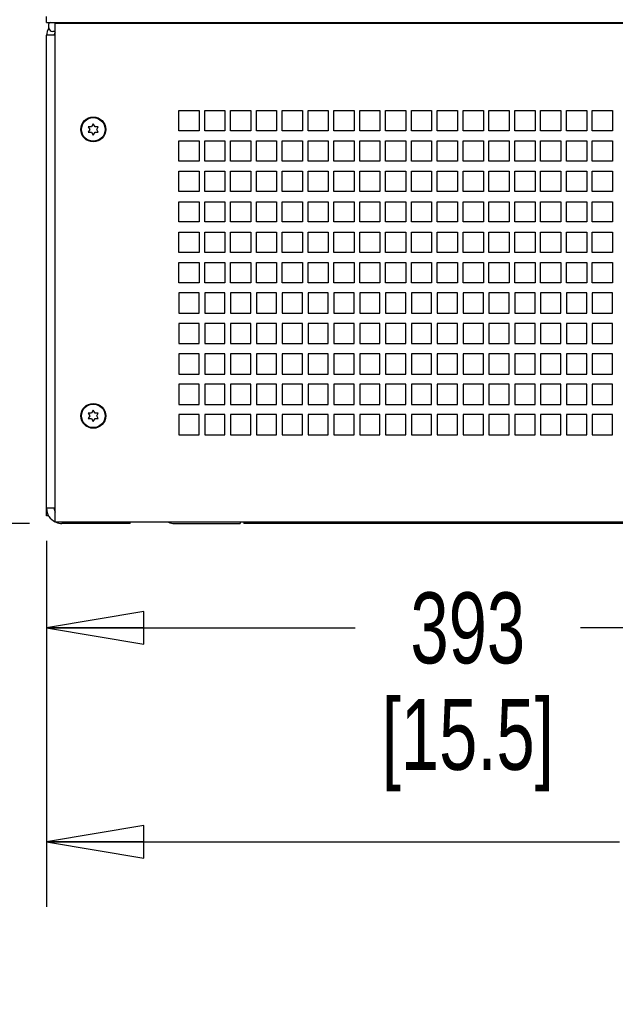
# Paper-space layout 'SUBMITTAL_E1H_1_1' of a CAD drawing. Header units: millimetres. Extents: x 0 to 841, y 0 to 594.
# Tile 18 of 69: x 127 to 157, y 273 to 321. Entities that reach past the tile are written whole.
import ezdxf

# ---------------------------------------------------------------- set-up
doc = ezdxf.new("R2010")
doc.units = ezdxf.units.MM
doc.header["$LTSCALE"] = 46.255
doc.layers.get('0').update_dxf_attribs({"linetype": 'CONTINUOUS'})
for name, color, linetype in [('002___PRT_ALL_AXES', 7, 'CONTINUOUS'), ('CHAMFERS', 7, 'CONTINUOUS'), ('DATUM', 7, 'CONTINUOUS'), ('ROUNDS', 7, 'CONTINUOUS')]:
    doc.layers.add(name, color=color, linetype=linetype)
doc.styles.get("Standard").update_dxf_attribs({"font": 'txt', "width": 0.725})
doc.dimstyles.new('DIMSTYLE_1', dxfattribs={"dimtxt": 3.5, "dimasz": 4.8, "dimexe": 3.2, "dimexo": 1.6, "dimgap": 1.75, "dimtad": 0, "dimtih": 1, "dimtoh": 1, "dimdec": 1, "dimzin": 0, "dimdsep": 46, "dimtxsty": 'STANDARD', "dimblk": 'CLOSED', "dimblk1": 'CLOSED', "dimblk2": 'CLOSED', "dimcen": 0.09, "dimadec": 0, "dimazin": 0, "dimtp": 0.4, "dimtm": 0.4, "dimtfac": 1, "dimtdec": 1, "dimtofl": 0, "dimtmove": 0, "dimatfit": 3, "dimldrblk": 'CLOSED', "dimfxl": 1, "dimtolj": 1, "dimtzin": 0, "dimarcsym": 0})

# ---------------------------------------------------------------- blocks, each defined once
blk = doc.blocks.new('_CLOSED')
at = {"color": 0, "linetype": 'BYBLOCK'}
for p, q in [((0, 0), (-1, 0.167)), ((-1, 0.167), (-1, -0.167)), ((-1, -0.167), (0, 0)), ((-1, 0), (0, 0))]:
    blk.add_line(p, q, dxfattribs=at)
blk = doc.blocks.new('*D2')
at = {"color": 2, "linetype": 'CONTINUOUS'}
for p, q in [((86.188, 490.677), (77.913, 490.677)), ((81.113, 490.677), (81.113, 397.11)), ((134.923, 490.677), (86.188, 490.677)), ((81.113, 296.544), (81.113, 384.86)), ((86.188, 296.544), (77.913, 296.544)), ((127.831, 296.544), (86.188, 296.544))]:
    blk.add_line(p, q, dxfattribs=at)
at = {"color": 2, "linetype": 'CONTINUOUS', "xscale": 4.8, "yscale": 4.8, "zscale": 4.8}
for p, rotation in [((81.113, 490.677), 90), ((81.113, 296.544), 270)]:
    blk.add_blockref('_CLOSED', p, dxfattribs=dict(at, rotation=rotation))
at = {"color": 2, "linetype": 'CONTINUOUS', "insert": (81.113, 395.36), "char_height": 3.5, "width": 15.225, "attachment_point": 2, "line_spacing_factor": 0.9}
blk.add_mtext('1553\\P[61.1]', dxfattribs=at)
blk = doc.blocks.new('*D3')
at = {"color": 2, "linetype": 'CONTINUOUS'}
for p, q in [((119.919, 410.569), (112.913, 410.569)), ((116.113, 410.569), (116.113, 357.056)), ((176.256, 410.569), (119.919, 410.569)), ((116.113, 296.544), (116.113, 344.806)), ((119.919, 296.544), (112.913, 296.544)), ((127.831, 296.544), (119.919, 296.544))]:
    blk.add_line(p, q, dxfattribs=at)
at = {"color": 2, "linetype": 'CONTINUOUS', "xscale": 4.8, "yscale": 4.8, "zscale": 4.8}
for p, rotation in [((116.113, 410.569), 90), ((116.113, 296.544), 270)]:
    blk.add_blockref('_CLOSED', p, dxfattribs=dict(at, rotation=rotation))
at = {"color": 2, "linetype": 'CONTINUOUS', "insert": (116.113, 355.306), "char_height": 3.5, "width": 15.225, "attachment_point": 2, "line_spacing_factor": 0.9}
blk.add_mtext('912\\P[35.9]', dxfattribs=at)
blk = doc.blocks.new('*D4')
at = {"color": 2, "linetype": 'CONTINUOUS'}
for p, q in [((53.725, 551.869), (42.913, 551.869)), ((46.113, 551.869), (46.113, 427.706)), ((134.413, 551.869), (53.725, 551.869)), ((46.113, 296.544), (46.113, 415.456)), ((53.725, 296.544), (42.913, 296.544)), ((127.831, 296.544), (53.725, 296.544))]:
    blk.add_line(p, q, dxfattribs=at)
at = {"color": 2, "linetype": 'CONTINUOUS', "xscale": 4.8, "yscale": 4.8, "zscale": 4.8}
for p, rotation in [((46.113, 551.869), 90), ((46.113, 296.544), 270)]:
    blk.add_blockref('_CLOSED', p, dxfattribs=dict(at, rotation=rotation))
at = {"color": 2, "linetype": 'CONTINUOUS', "insert": (46.113, 425.956), "char_height": 3.5, "width": 15.225, "attachment_point": 2, "line_spacing_factor": 0.9}
blk.add_mtext('2043\\P[80.4]', dxfattribs=at)
blk = doc.blocks.new('*D5')
at = {"color": 2, "linetype": 'CONTINUOUS'}
for p, q in [((68.688, 546.794), (60.413, 546.794)), ((63.613, 546.794), (63.613, 425.169)), ((128.675, 546.794), (68.688, 546.794)), ((63.613, 296.544), (63.613, 412.919)), ((68.688, 296.544), (60.413, 296.544)), ((127.831, 296.544), (68.688, 296.544))]:
    blk.add_line(p, q, dxfattribs=at)
at = {"color": 2, "linetype": 'CONTINUOUS', "xscale": 4.8, "yscale": 4.8, "zscale": 4.8}
for p, rotation in [((63.613, 546.794), 90), ((63.613, 296.544), 270)]:
    blk.add_blockref('_CLOSED', p, dxfattribs=dict(at, rotation=rotation))
at = {"color": 2, "linetype": 'CONTINUOUS', "insert": (63.613, 423.419), "char_height": 3.5, "width": 15.225, "attachment_point": 2, "line_spacing_factor": 0.9}
blk.add_mtext('2002\\P[78.8]', dxfattribs=at)
blk = doc.blocks.new('*D6')
at = {"color": 2, "linetype": 'CONTINUOUS'}
for p, q in [((105.569, 470.716), (97.294, 470.716)), ((100.494, 470.716), (100.494, 387.13)), ((139.153, 470.716), (105.569, 470.716)), ((100.494, 296.544), (100.494, 374.88)), ((105.569, 296.544), (97.294, 296.544)), ((127.831, 296.544), (105.569, 296.544))]:
    blk.add_line(p, q, dxfattribs=at)
at = {"color": 2, "linetype": 'CONTINUOUS', "xscale": 4.8, "yscale": 4.8, "zscale": 4.8}
for p, rotation in [((100.494, 470.716), 90), ((100.494, 296.544), 270)]:
    blk.add_blockref('_CLOSED', p, dxfattribs=dict(at, rotation=rotation))
at = {"color": 2, "linetype": 'CONTINUOUS', "insert": (100.494, 385.38), "char_height": 3.5, "width": 15.225, "attachment_point": 2, "line_spacing_factor": 0.9}
blk.add_mtext('1393\\P[54.9]', dxfattribs=at)
blk = doc.blocks.new('*D23')
at = {"color": 2, "linetype": 'CONTINUOUS'}
for p, q in [((177.856, 408.969), (177.856, 289.644)), ((128.681, 295.694), (128.681, 289.644)), ((128.681, 291.394), (143.906, 291.394)), ((177.856, 291.394), (155.019, 291.394)), ((128.681, 289.644), (128.681, 288.194)), ((177.856, 289.644), (177.856, 288.194))]:
    blk.add_line(p, q, dxfattribs=at)
at = {"color": 2, "linetype": 'CONTINUOUS', "xscale": 4.8, "yscale": 4.8, "zscale": 4.8, "rotation": 180}
blk.add_blockref('_CLOSED', (128.681, 291.394), dxfattribs=at)
at = {"color": 2, "linetype": 'CONTINUOUS', "xscale": 4.8, "yscale": 4.8, "zscale": 4.8}
blk.add_blockref('_CLOSED', (177.856, 291.394), dxfattribs=at)
at = {"color": 2, "linetype": 'CONTINUOUS', "insert": (149.463, 293.144), "char_height": 3.5, "width": 15.225, "attachment_point": 2, "line_spacing_factor": 0.9}
blk.add_mtext('393\\P[15.5]', dxfattribs=at)
blk = doc.blocks.new('*D43')
at = {"color": 2, "linetype": 'CONTINUOUS'}
for p, q in [((128.681, 295.694), (128.681, 279.089)), ((203.931, 295.694), (203.931, 279.089)), ((128.681, 280.839), (156.944, 280.839)), ((203.931, 280.839), (168.056, 280.839)), ((128.681, 279.089), (128.681, 277.639)), ((203.931, 279.089), (203.931, 277.639))]:
    blk.add_line(p, q, dxfattribs=at)
at = {"color": 2, "linetype": 'CONTINUOUS', "xscale": 4.8, "yscale": 4.8, "zscale": 4.8, "rotation": 180}
blk.add_blockref('_CLOSED', (128.681, 280.839), dxfattribs=at)
at = {"color": 2, "linetype": 'CONTINUOUS', "xscale": 4.8, "yscale": 4.8, "zscale": 4.8}
blk.add_blockref('_CLOSED', (203.931, 280.839), dxfattribs=at)
at = {"color": 2, "linetype": 'CONTINUOUS', "insert": (162.5, 282.589), "char_height": 3.5, "width": 15.225, "attachment_point": 2, "line_spacing_factor": 0.9}
blk.add_mtext('602\\P[23.7]', dxfattribs=at)

psp = doc.layouts.new('SUBMITTAL_E1H_1_1')

# ---------------------------------------------------------------- linework, layer by layer
at = {"color": 7, "linetype": 'CONTINUOUS'}
for p, q in [((128.794, 320.987), (128.794, 321.181)), ((129.106, 296.606), (129.106, 321.219)), ((129.106, 321.219), (203.506, 321.219)), ((129.106, 320.8), (128.981, 320.8)), ((135.206, 315.912), (135.206, 316.912)), ((135.206, 316.912), (136.206, 316.912)), ((136.206, 316.912), (136.206, 315.912)), ((136.481, 315.912), (136.481, 316.912)), ((136.481, 316.912), (137.481, 316.912)), ((137.481, 316.912), (137.481, 315.912)), ((137.756, 315.912), (137.756, 316.912)), ((137.756, 316.912), (138.756, 316.912)), ((138.756, 316.912), (138.756, 315.912)), ((139.031, 315.912), (139.031, 316.912)), ((139.031, 316.912), (140.031, 316.912)), ((140.031, 316.912), (140.031, 315.912)), ((140.306, 315.912), (140.306, 316.912)), ((140.306, 316.912), (141.306, 316.912)), ((141.306, 316.912), (141.306, 315.912)), ((141.581, 315.912), (141.581, 316.912)), ((141.581, 316.912), (142.581, 316.912)), ((142.581, 316.912), (142.581, 315.912)), ((142.856, 315.912), (142.856, 316.912)), ((142.856, 316.912), (143.856, 316.912)), ((143.856, 316.912), (143.856, 315.912)), ((144.131, 315.912), (144.131, 316.912)), ((144.131, 316.912), (145.131, 316.912)), ((145.131, 316.912), (145.131, 315.912)), ((145.406, 315.912), (145.406, 316.912)), ((145.406, 316.912), (146.406, 316.912)), ((146.406, 316.912), (146.406, 315.912)), ((146.681, 315.912), (146.681, 316.912)), ((146.681, 316.912), (147.681, 316.912)), ((147.681, 316.912), (147.681, 315.912)), ((147.956, 315.912), (147.956, 316.912)), ((147.956, 316.912), (148.956, 316.912)), ((148.956, 316.912), (148.956, 315.912)), ((149.231, 315.912), (149.231, 316.912)), ((149.231, 316.912), (150.231, 316.912)), ((150.231, 316.912), (150.231, 315.912)), ((150.506, 315.912), (150.506, 316.912)), ((150.506, 316.912), (151.506, 316.912)), ((151.506, 316.912), (151.506, 315.912)), ((151.781, 315.912), (151.781, 316.912)), ((151.781, 316.912), (152.781, 316.912)), ((152.781, 316.912), (152.781, 315.912)), ((153.056, 315.912), (153.056, 316.912)), ((153.056, 316.912), (154.056, 316.912)), ((154.056, 316.912), (154.056, 315.912)), ((154.331, 315.912), (154.331, 316.912)), ((154.331, 316.912), (155.331, 316.912)), ((155.331, 316.912), (155.331, 315.912)), ((155.606, 315.912), (155.606, 316.912)), ((155.606, 316.912), (156.606, 316.912)), ((156.606, 316.912), (156.606, 315.912)), ((130.981, 316.256), (130.894, 316.105)), ((131.069, 316.105), (130.981, 316.256)), ((130.732, 316.105), (130.807, 315.975)), ((130.894, 316.105), (130.732, 316.105)), ((130.807, 315.975), (130.732, 315.845)), ((130.732, 315.845), (130.894, 315.845)), ((130.894, 315.845), (130.981, 315.694)), ((130.981, 315.694), (131.069, 315.845)), ((131.231, 316.105), (131.069, 316.105)), ((131.069, 315.845), (131.231, 315.845)), ((131.156, 315.975), (131.231, 316.105)), ((131.231, 315.845), (131.156, 315.975)), ((136.206, 315.912), (135.206, 315.912)), ((137.481, 315.912), (136.481, 315.912)), ((138.756, 315.912), (137.756, 315.912)), ((140.031, 315.912), (139.031, 315.912)), ((141.306, 315.912), (140.306, 315.912)), ((142.581, 315.912), (141.581, 315.912)), ((143.856, 315.912), (142.856, 315.912)), ((145.131, 315.912), (144.131, 315.912)), ((146.406, 315.912), (145.406, 315.912)), ((147.681, 315.912), (146.681, 315.912)), ((148.956, 315.912), (147.956, 315.912)), ((150.231, 315.912), (149.231, 315.912)), ((151.506, 315.912), (150.506, 315.912)), ((152.781, 315.912), (151.781, 315.912)), ((154.056, 315.912), (153.056, 315.912)), ((155.331, 315.912), (154.331, 315.912)), ((156.606, 315.912), (155.606, 315.912)), ((135.206, 314.412), (135.206, 315.412)), ((135.206, 315.412), (136.206, 315.412)), ((136.206, 315.412), (136.206, 314.412)), ((136.481, 314.412), (136.481, 315.412)), ((136.481, 315.412), (137.481, 315.412)), ((137.481, 315.412), (137.481, 314.412)), ((137.756, 314.412), (137.756, 315.412)), ((137.756, 315.412), (138.756, 315.412)), ((138.756, 315.412), (138.756, 314.412)), ((139.031, 314.412), (139.031, 315.412)), ((139.031, 315.412), (140.031, 315.412)), ((140.031, 315.412), (140.031, 314.412)), ((140.306, 314.412), (140.306, 315.412)), ((140.306, 315.412), (141.306, 315.412)), ((141.306, 315.412), (141.306, 314.412)), ((141.581, 314.412), (141.581, 315.412)), ((141.581, 315.412), (142.581, 315.412)), ((142.581, 315.412), (142.581, 314.412)), ((142.856, 314.412), (142.856, 315.412)), ((142.856, 315.412), (143.856, 315.412)), ((143.856, 315.412), (143.856, 314.412)), ((144.131, 314.412), (144.131, 315.412)), ((144.131, 315.412), (145.131, 315.412)), ((145.131, 315.412), (145.131, 314.412)), ((145.406, 314.412), (145.406, 315.412)), ((145.406, 315.412), (146.406, 315.412)), ((146.406, 315.412), (146.406, 314.412)), ((146.681, 314.412), (146.681, 315.412)), ((146.681, 315.412), (147.681, 315.412)), ((147.681, 315.412), (147.681, 314.412)), ((147.956, 314.412), (147.956, 315.412)), ((147.956, 315.412), (148.956, 315.412)), ((148.956, 315.412), (148.956, 314.412)), ((149.231, 314.412), (149.231, 315.412)), ((149.231, 315.412), (150.231, 315.412)), ((150.231, 315.412), (150.231, 314.412)), ((150.506, 314.412), (150.506, 315.412)), ((150.506, 315.412), (151.506, 315.412)), ((151.506, 315.412), (151.506, 314.412)), ((151.781, 314.412), (151.781, 315.412)), ((151.781, 315.412), (152.781, 315.412)), ((152.781, 315.412), (152.781, 314.412)), ((153.056, 314.412), (153.056, 315.412)), ((153.056, 315.412), (154.056, 315.412)), ((154.056, 315.412), (154.056, 314.412)), ((154.331, 314.412), (154.331, 315.412)), ((154.331, 315.412), (155.331, 315.412)), ((155.331, 315.412), (155.331, 314.412)), ((155.606, 314.412), (155.606, 315.412)), ((155.606, 315.412), (156.606, 315.412)), ((156.606, 315.412), (156.606, 314.412)), ((136.206, 314.412), (135.206, 314.412)), ((137.481, 314.412), (136.481, 314.412)), ((138.756, 314.412), (137.756, 314.412)), ((140.031, 314.412), (139.031, 314.412)), ((141.306, 314.412), (140.306, 314.412)), ((142.581, 314.412), (141.581, 314.412)), ((143.856, 314.412), (142.856, 314.412)), ((145.131, 314.412), (144.131, 314.412)), ((146.406, 314.412), (145.406, 314.412)), ((147.681, 314.412), (146.681, 314.412)), ((148.956, 314.412), (147.956, 314.412)), ((150.231, 314.412), (149.231, 314.412)), ((151.506, 314.412), (150.506, 314.412)), ((152.781, 314.412), (151.781, 314.412)), ((154.056, 314.412), (153.056, 314.412)), ((155.331, 314.412), (154.331, 314.412)), ((156.606, 314.412), (155.606, 314.412)), ((135.206, 312.912), (135.206, 313.912)), ((135.206, 313.912), (136.206, 313.912)), ((136.206, 313.912), (136.206, 312.912)), ((136.481, 312.912), (136.481, 313.912)), ((136.481, 313.912), (137.481, 313.912)), ((137.481, 313.912), (137.481, 312.912)), ((137.756, 312.912), (137.756, 313.912)), ((137.756, 313.912), (138.756, 313.912)), ((138.756, 313.912), (138.756, 312.912)), ((139.031, 312.912), (139.031, 313.912)), ((139.031, 313.912), (140.031, 313.912)), ((140.031, 313.912), (140.031, 312.912)), ((140.306, 312.912), (140.306, 313.912)), ((140.306, 313.912), (141.306, 313.912)), ((141.306, 313.912), (141.306, 312.912)), ((141.581, 312.912), (141.581, 313.912)), ((141.581, 313.912), (142.581, 313.912)), ((142.581, 313.912), (142.581, 312.912)), ((142.856, 312.912), (142.856, 313.912)), ((142.856, 313.912), (143.856, 313.912)), ((143.856, 313.912), (143.856, 312.912)), ((144.131, 312.912), (144.131, 313.912)), ((144.131, 313.912), (145.131, 313.912)), ((145.131, 313.912), (145.131, 312.912)), ((145.406, 312.912), (145.406, 313.912)), ((145.406, 313.912), (146.406, 313.912)), ((146.406, 313.912), (146.406, 312.912)), ((146.681, 312.912), (146.681, 313.912)), ((146.681, 313.912), (147.681, 313.912)), ((147.681, 313.912), (147.681, 312.912)), ((147.956, 312.912), (147.956, 313.912)), ((147.956, 313.912), (148.956, 313.912)), ((148.956, 313.912), (148.956, 312.912)), ((149.231, 312.912), (149.231, 313.912)), ((149.231, 313.912), (150.231, 313.912)), ((150.231, 313.912), (150.231, 312.912)), ((150.506, 312.912), (150.506, 313.912)), ((150.506, 313.912), (151.506, 313.912)), ((151.506, 313.912), (151.506, 312.912)), ((151.781, 312.912), (151.781, 313.912)), ((151.781, 313.912), (152.781, 313.912)), ((152.781, 313.912), (152.781, 312.912)), ((153.056, 312.912), (153.056, 313.912)), ((153.056, 313.912), (154.056, 313.912)), ((154.056, 313.912), (154.056, 312.912)), ((154.331, 312.912), (154.331, 313.912)), ((154.331, 313.912), (155.331, 313.912)), ((155.331, 313.912), (155.331, 312.912)), ((155.606, 312.912), (155.606, 313.912)), ((155.606, 313.912), (156.606, 313.912)), ((156.606, 313.912), (156.606, 312.912)), ((136.206, 312.912), (135.206, 312.912)), ((137.481, 312.912), (136.481, 312.912)), ((138.756, 312.912), (137.756, 312.912)), ((140.031, 312.912), (139.031, 312.912)), ((141.306, 312.912), (140.306, 312.912)), ((142.581, 312.912), (141.581, 312.912)), ((143.856, 312.912), (142.856, 312.912)), ((145.131, 312.912), (144.131, 312.912)), ((146.406, 312.912), (145.406, 312.912)), ((147.681, 312.912), (146.681, 312.912)), ((148.956, 312.912), (147.956, 312.912)), ((150.231, 312.912), (149.231, 312.912)), ((151.506, 312.912), (150.506, 312.912)), ((152.781, 312.912), (151.781, 312.912)), ((154.056, 312.912), (153.056, 312.912)), ((155.331, 312.912), (154.331, 312.912)), ((156.606, 312.912), (155.606, 312.912)), ((135.206, 311.412), (135.206, 312.412)), ((135.206, 312.412), (136.206, 312.412)), ((136.206, 312.412), (136.206, 311.412)), ((136.481, 311.412), (136.481, 312.412)), ((136.481, 312.412), (137.481, 312.412)), ((137.481, 312.412), (137.481, 311.412)), ((137.756, 311.412), (137.756, 312.412)), ((137.756, 312.412), (138.756, 312.412)), ((138.756, 312.412), (138.756, 311.412)), ((139.031, 311.412), (139.031, 312.412)), ((139.031, 312.412), (140.031, 312.412)), ((140.031, 312.412), (140.031, 311.412)), ((140.306, 311.412), (140.306, 312.412)), ((140.306, 312.412), (141.306, 312.412)), ((141.306, 312.412), (141.306, 311.412)), ((141.581, 311.412), (141.581, 312.412)), ((141.581, 312.412), (142.581, 312.412)), ((142.581, 312.412), (142.581, 311.412)), ((142.856, 311.412), (142.856, 312.412)), ((142.856, 312.412), (143.856, 312.412)), ((143.856, 312.412), (143.856, 311.412)), ((144.131, 311.412), (144.131, 312.412)), ((144.131, 312.412), (145.131, 312.412)), ((145.131, 312.412), (145.131, 311.412)), ((145.406, 311.412), (145.406, 312.412)), ((145.406, 312.412), (146.406, 312.412)), ((146.406, 312.412), (146.406, 311.412)), ((146.681, 311.412), (146.681, 312.412)), ((146.681, 312.412), (147.681, 312.412)), ((147.681, 312.412), (147.681, 311.412)), ((147.956, 311.412), (147.956, 312.412)), ((147.956, 312.412), (148.956, 312.412)), ((148.956, 312.412), (148.956, 311.412)), ((149.231, 311.412), (149.231, 312.412)), ((149.231, 312.412), (150.231, 312.412)), ((150.231, 312.412), (150.231, 311.412)), ((150.506, 311.412), (150.506, 312.412)), ((150.506, 312.412), (151.506, 312.412)), ((151.506, 312.412), (151.506, 311.412)), ((151.781, 311.412), (151.781, 312.412)), ((151.781, 312.412), (152.781, 312.412)), ((152.781, 312.412), (152.781, 311.412)), ((153.056, 311.412), (153.056, 312.412)), ((153.056, 312.412), (154.056, 312.412)), ((154.056, 312.412), (154.056, 311.412)), ((154.331, 311.412), (154.331, 312.412)), ((154.331, 312.412), (155.331, 312.412)), ((155.331, 312.412), (155.331, 311.412)), ((155.606, 311.412), (155.606, 312.412)), ((155.606, 312.412), (156.606, 312.412)), ((156.606, 312.412), (156.606, 311.412)), ((136.206, 311.412), (135.206, 311.412)), ((137.481, 311.412), (136.481, 311.412)), ((138.756, 311.412), (137.756, 311.412)), ((140.031, 311.412), (139.031, 311.412)), ((141.306, 311.412), (140.306, 311.412)), ((142.581, 311.412), (141.581, 311.412)), ((143.856, 311.412), (142.856, 311.412)), ((145.131, 311.412), (144.131, 311.412)), ((146.406, 311.412), (145.406, 311.412)), ((147.681, 311.412), (146.681, 311.412)), ((148.956, 311.412), (147.956, 311.412)), ((150.231, 311.412), (149.231, 311.412)), ((151.506, 311.412), (150.506, 311.412)), ((152.781, 311.412), (151.781, 311.412)), ((154.056, 311.412), (153.056, 311.412)), ((155.331, 311.412), (154.331, 311.412)), ((156.606, 311.412), (155.606, 311.412)), ((135.206, 309.912), (135.206, 310.912)), ((135.206, 310.912), (136.206, 310.912)), ((136.206, 310.912), (136.206, 309.912)), ((136.481, 309.912), (136.481, 310.912)), ((136.481, 310.912), (137.481, 310.912)), ((137.481, 310.912), (137.481, 309.912)), ((137.756, 309.912), (137.756, 310.912)), ((137.756, 310.912), (138.756, 310.912)), ((138.756, 310.912), (138.756, 309.912)), ((139.031, 309.912), (139.031, 310.912)), ((139.031, 310.912), (140.031, 310.912)), ((140.031, 310.912), (140.031, 309.912)), ((140.306, 309.912), (140.306, 310.912)), ((140.306, 310.912), (141.306, 310.912)), ((141.306, 310.912), (141.306, 309.912)), ((141.581, 309.912), (141.581, 310.912)), ((141.581, 310.912), (142.581, 310.912)), ((142.581, 310.912), (142.581, 309.912)), ((142.856, 309.912), (142.856, 310.912)), ((142.856, 310.912), (143.856, 310.912)), ((143.856, 310.912), (143.856, 309.912)), ((144.131, 309.912), (144.131, 310.912)), ((144.131, 310.912), (145.131, 310.912)), ((145.131, 310.912), (145.131, 309.912)), ((145.406, 309.912), (145.406, 310.912)), ((145.406, 310.912), (146.406, 310.912)), ((146.406, 310.912), (146.406, 309.912)), ((146.681, 309.912), (146.681, 310.912)), ((146.681, 310.912), (147.681, 310.912)), ((147.681, 310.912), (147.681, 309.912)), ((147.956, 309.912), (147.956, 310.912)), ((147.956, 310.912), (148.956, 310.912)), ((148.956, 310.912), (148.956, 309.912)), ((149.231, 309.912), (149.231, 310.912)), ((149.231, 310.912), (150.231, 310.912)), ((150.231, 310.912), (150.231, 309.912)), ((150.506, 309.912), (150.506, 310.912)), ((150.506, 310.912), (151.506, 310.912)), ((151.506, 310.912), (151.506, 309.912)), ((151.781, 309.912), (151.781, 310.912)), ((151.781, 310.912), (152.781, 310.912)), ((152.781, 310.912), (152.781, 309.912)), ((153.056, 309.912), (153.056, 310.912)), ((153.056, 310.912), (154.056, 310.912)), ((154.056, 310.912), (154.056, 309.912)), ((154.331, 309.912), (154.331, 310.912)), ((154.331, 310.912), (155.331, 310.912)), ((155.331, 310.912), (155.331, 309.912)), ((155.606, 309.912), (155.606, 310.912)), ((155.606, 310.912), (156.606, 310.912)), ((156.606, 310.912), (156.606, 309.912)), ((136.206, 309.912), (135.206, 309.912)), ((137.481, 309.912), (136.481, 309.912)), ((138.756, 309.912), (137.756, 309.912)), ((140.031, 309.912), (139.031, 309.912)), ((141.306, 309.912), (140.306, 309.912)), ((142.581, 309.912), (141.581, 309.912)), ((143.856, 309.912), (142.856, 309.912)), ((145.131, 309.912), (144.131, 309.912)), ((146.406, 309.912), (145.406, 309.912)), ((147.681, 309.912), (146.681, 309.912)), ((148.956, 309.912), (147.956, 309.912)), ((150.231, 309.912), (149.231, 309.912)), ((151.506, 309.912), (150.506, 309.912)), ((152.781, 309.912), (151.781, 309.912)), ((154.056, 309.912), (153.056, 309.912)), ((155.331, 309.912), (154.331, 309.912)), ((156.606, 309.912), (155.606, 309.912)), ((135.206, 308.412), (135.206, 309.412)), ((135.206, 309.412), (136.206, 309.412)), ((136.206, 309.412), (136.206, 308.412)), ((136.481, 308.412), (136.481, 309.412)), ((136.481, 309.412), (137.481, 309.412)), ((137.481, 309.412), (137.481, 308.412)), ((137.756, 308.412), (137.756, 309.412)), ((137.756, 309.412), (138.756, 309.412)), ((138.756, 309.412), (138.756, 308.412)), ((139.031, 308.412), (139.031, 309.412)), ((139.031, 309.412), (140.031, 309.412)), ((140.031, 309.412), (140.031, 308.412)), ((140.306, 308.412), (140.306, 309.412)), ((140.306, 309.412), (141.306, 309.412)), ((141.306, 309.412), (141.306, 308.412)), ((141.581, 308.412), (141.581, 309.412)), ((141.581, 309.412), (142.581, 309.412)), ((142.581, 309.412), (142.581, 308.412)), ((142.856, 308.412), (142.856, 309.412)), ((142.856, 309.412), (143.856, 309.412)), ((143.856, 309.412), (143.856, 308.412)), ((144.131, 308.412), (144.131, 309.412)), ((144.131, 309.412), (145.131, 309.412)), ((145.131, 309.412), (145.131, 308.412)), ((145.406, 308.412), (145.406, 309.412)), ((145.406, 309.412), (146.406, 309.412)), ((146.406, 309.412), (146.406, 308.412)), ((146.681, 308.412), (146.681, 309.412)), ((146.681, 309.412), (147.681, 309.412)), ((147.681, 309.412), (147.681, 308.412)), ((147.956, 308.412), (147.956, 309.412)), ((147.956, 309.412), (148.956, 309.412)), ((148.956, 309.412), (148.956, 308.412)), ((149.231, 308.412), (149.231, 309.412)), ((149.231, 309.412), (150.231, 309.412)), ((150.231, 309.412), (150.231, 308.412)), ((150.506, 308.412), (150.506, 309.412)), ((150.506, 309.412), (151.506, 309.412)), ((151.506, 309.412), (151.506, 308.412)), ((151.781, 308.412), (151.781, 309.412)), ((151.781, 309.412), (152.781, 309.412)), ((152.781, 309.412), (152.781, 308.412)), ((153.056, 308.412), (153.056, 309.412)), ((153.056, 309.412), (154.056, 309.412)), ((154.056, 309.412), (154.056, 308.412)), ((154.331, 308.412), (154.331, 309.412)), ((154.331, 309.412), (155.331, 309.412)), ((155.331, 309.412), (155.331, 308.412)), ((155.606, 308.412), (155.606, 309.412)), ((155.606, 309.412), (156.606, 309.412)), ((156.606, 309.412), (156.606, 308.412)), ((136.206, 308.412), (135.206, 308.412)), ((137.481, 308.412), (136.481, 308.412)), ((138.756, 308.412), (137.756, 308.412)), ((140.031, 308.412), (139.031, 308.412)), ((141.306, 308.412), (140.306, 308.412)), ((142.581, 308.412), (141.581, 308.412)), ((143.856, 308.412), (142.856, 308.412)), ((145.131, 308.412), (144.131, 308.412)), ((146.406, 308.412), (145.406, 308.412)), ((147.681, 308.412), (146.681, 308.412)), ((148.956, 308.412), (147.956, 308.412)), ((150.231, 308.412), (149.231, 308.412)), ((151.506, 308.412), (150.506, 308.412)), ((152.781, 308.412), (151.781, 308.412)), ((154.056, 308.412), (153.056, 308.412)), ((155.331, 308.412), (154.331, 308.412)), ((156.606, 308.412), (155.606, 308.412)), ((135.206, 307.912), (135.206, 306.912)), ((136.206, 307.912), (135.206, 307.912)), ((136.206, 306.912), (136.206, 307.912)), ((136.481, 307.912), (136.481, 306.912)), ((137.481, 307.912), (136.481, 307.912)), ((137.481, 306.912), (137.481, 307.912)), ((137.756, 307.912), (137.756, 306.912)), ((138.756, 307.912), (137.756, 307.912)), ((138.756, 306.912), (138.756, 307.912)), ((139.031, 307.912), (139.031, 306.912)), ((140.031, 307.912), (139.031, 307.912)), ((140.031, 306.912), (140.031, 307.912)), ((140.306, 307.912), (140.306, 306.912)), ((141.306, 307.912), (140.306, 307.912)), ((141.306, 306.912), (141.306, 307.912)), ((141.581, 307.912), (141.581, 306.912)), ((142.581, 307.912), (141.581, 307.912)), ((142.581, 306.912), (142.581, 307.912)), ((142.856, 307.912), (142.856, 306.912)), ((143.856, 307.912), (142.856, 307.912)), ((143.856, 306.912), (143.856, 307.912)), ((144.131, 307.912), (144.131, 306.912)), ((145.131, 307.912), (144.131, 307.912)), ((145.131, 306.912), (145.131, 307.912)), ((145.406, 307.912), (145.406, 306.912)), ((146.406, 307.912), (145.406, 307.912)), ((146.406, 306.912), (146.406, 307.912)), ((146.681, 307.912), (146.681, 306.912)), ((147.681, 307.912), (146.681, 307.912)), ((147.681, 306.912), (147.681, 307.912)), ((147.956, 307.912), (147.956, 306.912)), ((148.956, 307.912), (147.956, 307.912)), ((148.956, 306.912), (148.956, 307.912)), ((149.231, 307.912), (149.231, 306.912)), ((150.231, 307.912), (149.231, 307.912)), ((150.231, 306.912), (150.231, 307.912)), ((150.506, 307.912), (150.506, 306.912)), ((151.506, 307.912), (150.506, 307.912)), ((151.506, 306.912), (151.506, 307.912)), ((151.781, 307.912), (151.781, 306.912)), ((152.781, 307.912), (151.781, 307.912)), ((152.781, 306.912), (152.781, 307.912)), ((153.056, 307.912), (153.056, 306.912)), ((154.056, 307.912), (153.056, 307.912)), ((154.056, 306.912), (154.056, 307.912)), ((154.331, 307.912), (154.331, 306.912)), ((155.331, 307.912), (154.331, 307.912)), ((155.331, 306.912), (155.331, 307.912)), ((155.606, 307.912), (155.606, 306.912)), ((156.606, 307.912), (155.606, 307.912)), ((156.606, 306.912), (156.606, 307.912)), ((135.206, 306.912), (136.206, 306.912)), ((136.481, 306.912), (137.481, 306.912)), ((137.756, 306.912), (138.756, 306.912)), ((139.031, 306.912), (140.031, 306.912)), ((140.306, 306.912), (141.306, 306.912)), ((141.581, 306.912), (142.581, 306.912)), ((142.856, 306.912), (143.856, 306.912)), ((144.131, 306.912), (145.131, 306.912)), ((145.406, 306.912), (146.406, 306.912)), ((146.681, 306.912), (147.681, 306.912)), ((147.956, 306.912), (148.956, 306.912)), ((149.231, 306.912), (150.231, 306.912)), ((150.506, 306.912), (151.506, 306.912)), ((151.781, 306.912), (152.781, 306.912)), ((153.056, 306.912), (154.056, 306.912)), ((154.331, 306.912), (155.331, 306.912)), ((155.606, 306.912), (156.606, 306.912)), ((135.206, 306.412), (135.206, 305.412)), ((136.206, 306.412), (135.206, 306.412)), ((136.206, 305.412), (136.206, 306.412)), ((136.481, 306.412), (136.481, 305.412)), ((137.481, 306.412), (136.481, 306.412)), ((137.481, 305.412), (137.481, 306.412)), ((137.756, 306.412), (137.756, 305.412)), ((138.756, 306.412), (137.756, 306.412)), ((138.756, 305.412), (138.756, 306.412)), ((139.031, 306.412), (139.031, 305.412)), ((140.031, 306.412), (139.031, 306.412)), ((140.031, 305.412), (140.031, 306.412)), ((140.306, 306.412), (140.306, 305.412)), ((141.306, 306.412), (140.306, 306.412)), ((141.306, 305.412), (141.306, 306.412)), ((141.581, 306.412), (141.581, 305.412)), ((142.581, 306.412), (141.581, 306.412)), ((142.581, 305.412), (142.581, 306.412)), ((142.856, 306.412), (142.856, 305.412)), ((143.856, 306.412), (142.856, 306.412)), ((143.856, 305.412), (143.856, 306.412)), ((144.131, 306.412), (144.131, 305.412)), ((145.131, 306.412), (144.131, 306.412)), ((145.131, 305.412), (145.131, 306.412)), ((145.406, 306.412), (145.406, 305.412)), ((146.406, 306.412), (145.406, 306.412)), ((146.406, 305.412), (146.406, 306.412)), ((146.681, 306.412), (146.681, 305.412)), ((147.681, 306.412), (146.681, 306.412)), ((147.681, 305.412), (147.681, 306.412)), ((147.956, 306.412), (147.956, 305.412)), ((148.956, 306.412), (147.956, 306.412)), ((148.956, 305.412), (148.956, 306.412)), ((149.231, 306.412), (149.231, 305.412)), ((150.231, 306.412), (149.231, 306.412)), ((150.231, 305.412), (150.231, 306.412)), ((150.506, 306.412), (150.506, 305.412)), ((151.506, 306.412), (150.506, 306.412)), ((151.506, 305.412), (151.506, 306.412)), ((151.781, 306.412), (151.781, 305.412)), ((152.781, 306.412), (151.781, 306.412)), ((152.781, 305.412), (152.781, 306.412)), ((153.056, 306.412), (153.056, 305.412)), ((154.056, 306.412), (153.056, 306.412)), ((154.056, 305.412), (154.056, 306.412)), ((154.331, 306.412), (154.331, 305.412)), ((155.331, 306.412), (154.331, 306.412)), ((155.331, 305.412), (155.331, 306.412)), ((155.606, 306.412), (155.606, 305.412)), ((156.606, 306.412), (155.606, 306.412)), ((156.606, 305.412), (156.606, 306.412)), ((135.206, 305.412), (136.206, 305.412)), ((136.481, 305.412), (137.481, 305.412)), ((137.756, 305.412), (138.756, 305.412)), ((139.031, 305.412), (140.031, 305.412)), ((140.306, 305.412), (141.306, 305.412)), ((141.581, 305.412), (142.581, 305.412)), ((142.856, 305.412), (143.856, 305.412)), ((144.131, 305.412), (145.131, 305.412)), ((145.406, 305.412), (146.406, 305.412)), ((146.681, 305.412), (147.681, 305.412)), ((147.956, 305.412), (148.956, 305.412)), ((149.231, 305.412), (150.231, 305.412)), ((150.506, 305.412), (151.506, 305.412)), ((151.781, 305.412), (152.781, 305.412)), ((153.056, 305.412), (154.056, 305.412)), ((154.331, 305.412), (155.331, 305.412)), ((155.606, 305.412), (156.606, 305.412)), ((135.206, 304.912), (135.206, 303.912)), ((136.206, 304.912), (135.206, 304.912)), ((136.206, 303.912), (136.206, 304.912)), ((136.481, 304.912), (136.481, 303.912)), ((137.481, 304.912), (136.481, 304.912)), ((137.481, 303.912), (137.481, 304.912)), ((137.756, 304.912), (137.756, 303.912)), ((138.756, 304.912), (137.756, 304.912)), ((138.756, 303.912), (138.756, 304.912)), ((139.031, 304.912), (139.031, 303.912)), ((140.031, 304.912), (139.031, 304.912)), ((140.031, 303.912), (140.031, 304.912)), ((140.306, 304.912), (140.306, 303.912)), ((141.306, 304.912), (140.306, 304.912)), ((141.306, 303.912), (141.306, 304.912)), ((141.581, 304.912), (141.581, 303.912)), ((142.581, 304.912), (141.581, 304.912)), ((142.581, 303.912), (142.581, 304.912)), ((142.856, 304.912), (142.856, 303.912)), ((143.856, 304.912), (142.856, 304.912)), ((143.856, 303.912), (143.856, 304.912)), ((144.131, 304.912), (144.131, 303.912)), ((145.131, 304.912), (144.131, 304.912)), ((145.131, 303.912), (145.131, 304.912)), ((145.406, 304.912), (145.406, 303.912)), ((146.406, 304.912), (145.406, 304.912)), ((146.406, 303.912), (146.406, 304.912)), ((146.681, 304.912), (146.681, 303.912)), ((147.681, 304.912), (146.681, 304.912)), ((147.681, 303.912), (147.681, 304.912)), ((147.956, 304.912), (147.956, 303.912)), ((148.956, 304.912), (147.956, 304.912)), ((148.956, 303.912), (148.956, 304.912)), ((149.231, 304.912), (149.231, 303.912)), ((150.231, 304.912), (149.231, 304.912)), ((150.231, 303.912), (150.231, 304.912)), ((150.506, 304.912), (150.506, 303.912)), ((151.506, 304.912), (150.506, 304.912)), ((151.506, 303.912), (151.506, 304.912)), ((151.781, 304.912), (151.781, 303.912)), ((152.781, 304.912), (151.781, 304.912)), ((152.781, 303.912), (152.781, 304.912)), ((153.056, 304.912), (153.056, 303.912)), ((154.056, 304.912), (153.056, 304.912)), ((154.056, 303.912), (154.056, 304.912)), ((154.331, 304.912), (154.331, 303.912)), ((155.331, 304.912), (154.331, 304.912)), ((155.331, 303.912), (155.331, 304.912)), ((155.606, 304.912), (155.606, 303.912)), ((156.606, 304.912), (155.606, 304.912)), ((156.606, 303.912), (156.606, 304.912)), ((135.206, 303.912), (136.206, 303.912)), ((136.481, 303.912), (137.481, 303.912)), ((137.756, 303.912), (138.756, 303.912)), ((139.031, 303.912), (140.031, 303.912)), ((140.306, 303.912), (141.306, 303.912)), ((141.581, 303.912), (142.581, 303.912)), ((142.856, 303.912), (143.856, 303.912)), ((144.131, 303.912), (145.131, 303.912)), ((145.406, 303.912), (146.406, 303.912)), ((146.681, 303.912), (147.681, 303.912)), ((147.956, 303.912), (148.956, 303.912)), ((149.231, 303.912), (150.231, 303.912)), ((150.506, 303.912), (151.506, 303.912)), ((151.781, 303.912), (152.781, 303.912)), ((153.056, 303.912), (154.056, 303.912)), ((154.331, 303.912), (155.331, 303.912)), ((155.606, 303.912), (156.606, 303.912)), ((135.206, 303.412), (135.206, 302.412)), ((136.206, 303.412), (135.206, 303.412)), ((136.206, 302.412), (136.206, 303.412)), ((136.481, 303.412), (136.481, 302.412)), ((137.481, 303.412), (136.481, 303.412)), ((137.481, 302.412), (137.481, 303.412)), ((137.756, 303.412), (137.756, 302.412)), ((138.756, 303.412), (137.756, 303.412)), ((138.756, 302.412), (138.756, 303.412)), ((139.031, 303.412), (139.031, 302.412)), ((140.031, 303.412), (139.031, 303.412)), ((140.031, 302.412), (140.031, 303.412)), ((140.306, 303.412), (140.306, 302.412)), ((141.306, 303.412), (140.306, 303.412)), ((141.306, 302.412), (141.306, 303.412)), ((141.581, 303.412), (141.581, 302.412)), ((142.581, 303.412), (141.581, 303.412)), ((142.581, 302.412), (142.581, 303.412)), ((142.856, 303.412), (142.856, 302.412)), ((143.856, 303.412), (142.856, 303.412)), ((143.856, 302.412), (143.856, 303.412)), ((144.131, 303.412), (144.131, 302.412)), ((145.131, 303.412), (144.131, 303.412)), ((145.131, 302.412), (145.131, 303.412)), ((145.406, 303.412), (145.406, 302.412)), ((146.406, 303.412), (145.406, 303.412)), ((146.406, 302.412), (146.406, 303.412)), ((146.681, 303.412), (146.681, 302.412)), ((147.681, 303.412), (146.681, 303.412)), ((147.681, 302.412), (147.681, 303.412)), ((147.956, 303.412), (147.956, 302.412)), ((148.956, 303.412), (147.956, 303.412)), ((148.956, 302.412), (148.956, 303.412)), ((149.231, 303.412), (149.231, 302.412)), ((150.231, 303.412), (149.231, 303.412)), ((150.231, 302.412), (150.231, 303.412)), ((150.506, 303.412), (150.506, 302.412)), ((151.506, 303.412), (150.506, 303.412)), ((151.506, 302.412), (151.506, 303.412)), ((151.781, 303.412), (151.781, 302.412)), ((152.781, 303.412), (151.781, 303.412)), ((152.781, 302.412), (152.781, 303.412)), ((153.056, 303.412), (153.056, 302.412)), ((154.056, 303.412), (153.056, 303.412)), ((154.056, 302.412), (154.056, 303.412)), ((154.331, 303.412), (154.331, 302.412)), ((155.331, 303.412), (154.331, 303.412)), ((155.331, 302.412), (155.331, 303.412)), ((155.606, 303.412), (155.606, 302.412)), ((156.606, 303.412), (155.606, 303.412)), ((156.606, 302.412), (156.606, 303.412)), ((130.981, 302.131), (130.894, 301.98)), ((131.069, 301.98), (130.981, 302.131)), ((135.206, 302.412), (136.206, 302.412)), ((136.481, 302.412), (137.481, 302.412)), ((137.756, 302.412), (138.756, 302.412)), ((139.031, 302.412), (140.031, 302.412)), ((140.306, 302.412), (141.306, 302.412)), ((141.581, 302.412), (142.581, 302.412)), ((142.856, 302.412), (143.856, 302.412)), ((144.131, 302.412), (145.131, 302.412)), ((145.406, 302.412), (146.406, 302.412)), ((146.681, 302.412), (147.681, 302.412)), ((147.956, 302.412), (148.956, 302.412)), ((149.231, 302.412), (150.231, 302.412)), ((150.506, 302.412), (151.506, 302.412)), ((151.781, 302.412), (152.781, 302.412)), ((153.056, 302.412), (154.056, 302.412)), ((154.331, 302.412), (155.331, 302.412)), ((155.606, 302.412), (156.606, 302.412)), ((130.732, 301.98), (130.807, 301.85)), ((130.894, 301.98), (130.732, 301.98)), ((130.807, 301.85), (130.732, 301.72)), ((130.732, 301.72), (130.894, 301.72)), ((130.894, 301.72), (130.981, 301.569)), ((130.981, 301.569), (131.069, 301.72)), ((131.231, 301.98), (131.069, 301.98)), ((131.069, 301.72), (131.231, 301.72)), ((131.156, 301.85), (131.231, 301.98)), ((131.231, 301.72), (131.156, 301.85)), ((135.206, 301.912), (135.206, 300.912)), ((136.206, 301.912), (135.206, 301.912)), ((136.206, 300.912), (136.206, 301.912)), ((136.481, 301.912), (136.481, 300.912)), ((137.481, 301.912), (136.481, 301.912)), ((137.481, 300.912), (137.481, 301.912)), ((137.756, 301.912), (137.756, 300.912)), ((138.756, 301.912), (137.756, 301.912)), ((138.756, 300.912), (138.756, 301.912)), ((139.031, 301.912), (139.031, 300.912)), ((140.031, 301.912), (139.031, 301.912)), ((140.031, 300.912), (140.031, 301.912)), ((140.306, 301.912), (140.306, 300.912)), ((141.306, 301.912), (140.306, 301.912)), ((141.306, 300.912), (141.306, 301.912)), ((141.581, 301.912), (141.581, 300.912)), ((142.581, 301.912), (141.581, 301.912)), ((142.581, 300.912), (142.581, 301.912)), ((142.856, 301.912), (142.856, 300.912)), ((143.856, 301.912), (142.856, 301.912)), ((143.856, 300.912), (143.856, 301.912)), ((144.131, 301.912), (144.131, 300.912)), ((145.131, 301.912), (144.131, 301.912)), ((145.131, 300.912), (145.131, 301.912)), ((145.406, 301.912), (145.406, 300.912)), ((146.406, 301.912), (145.406, 301.912)), ((146.406, 300.912), (146.406, 301.912)), ((146.681, 301.912), (146.681, 300.912)), ((147.681, 301.912), (146.681, 301.912)), ((147.681, 300.912), (147.681, 301.912)), ((147.956, 301.912), (147.956, 300.912)), ((148.956, 301.912), (147.956, 301.912)), ((148.956, 300.912), (148.956, 301.912)), ((149.231, 301.912), (149.231, 300.912)), ((150.231, 301.912), (149.231, 301.912)), ((150.231, 300.912), (150.231, 301.912)), ((150.506, 301.912), (150.506, 300.912)), ((151.506, 301.912), (150.506, 301.912)), ((151.506, 300.912), (151.506, 301.912)), ((151.781, 301.912), (151.781, 300.912)), ((152.781, 301.912), (151.781, 301.912)), ((152.781, 300.912), (152.781, 301.912)), ((153.056, 301.912), (153.056, 300.912)), ((154.056, 301.912), (153.056, 301.912)), ((154.056, 300.912), (154.056, 301.912)), ((154.331, 301.912), (154.331, 300.912)), ((155.331, 301.912), (154.331, 301.912)), ((155.331, 300.912), (155.331, 301.912)), ((155.606, 301.912), (155.606, 300.912)), ((156.606, 301.912), (155.606, 301.912)), ((156.606, 300.912), (156.606, 301.912)), ((135.206, 300.912), (136.206, 300.912)), ((136.481, 300.912), (137.481, 300.912)), ((137.756, 300.912), (138.756, 300.912)), ((139.031, 300.912), (140.031, 300.912)), ((140.306, 300.912), (141.306, 300.912)), ((141.581, 300.912), (142.581, 300.912)), ((142.856, 300.912), (143.856, 300.912)), ((144.131, 300.912), (145.131, 300.912)), ((145.406, 300.912), (146.406, 300.912)), ((146.681, 300.912), (147.681, 300.912)), ((147.956, 300.912), (148.956, 300.912)), ((149.231, 300.912), (150.231, 300.912)), ((150.506, 300.912), (151.506, 300.912)), ((151.781, 300.912), (152.781, 300.912)), ((153.056, 300.912), (154.056, 300.912)), ((154.331, 300.912), (155.331, 300.912)), ((155.606, 300.912), (156.606, 300.912)), ((128.782, 296.919), (128.681, 296.919)), ((203.506, 296.606), (129.106, 296.606))]:
    psp.add_line(p, q, dxfattribs=at)
at = {"color": 3, "linetype": 'CONTINUOUS'}
for p, q in [((128.681, 296.919), (128.681, 320.619)), ((129.106, 320.619), (128.681, 320.619)), ((129.106, 297.294), (128.681, 297.294))]:
    psp.add_line(p, q, dxfattribs=at)
for centre, radius, start, end in [((129.306, 320.619), 0.625, 145.1278, 180), ((129.431, 297.294), 0.75, 180, 244.6378), ((129.431, 297.294), 0.75, 247.5954, 270), ((134.981, 297.294), 0.75, 247.6708, 270)]:
    psp.add_arc(centre, radius, start, end, dxfattribs=at)
at = {"color": 7, "linetype": 'CONTINUOUS'}
for centre, radius, start, end in [((128.981, 320.987), 0.188, 180, 270), ((129.306, 320.619), 0.25, 143.277, 180), ((129.431, 297.294), 0.375, 180, 210)]:
    psp.add_arc(centre, radius, start, end, dxfattribs=at)
at = {"layer": '002___PRT_ALL_AXES', "color": 7, "linetype": 'CONTINUOUS'}
for centre in [(130.981, 315.975), (130.981, 301.85)]:
    psp.add_circle(centre, 0.581, dxfattribs=at)
at = {"layer": 'CHAMFERS', "color": 7, "linetype": 'CONTINUOUS'}
for centre in [(130.981, 315.975), (130.981, 301.85)]:
    psp.add_circle(centre, 0.613, dxfattribs=at)
at = {"layer": 'DATUM', "color": 7, "linetype": 'CONTINUOUS'}
for p, q in [((137.556, 321.244), (137.556, 321.219)), ((138.806, 321.244), (138.806, 321.219)), ((156.306, 321.244), (156.306, 321.219))]:
    psp.add_line(p, q, dxfattribs=at)
at = {"layer": 'ROUNDS', "color": 7, "linetype": 'CONTINUOUS'}
for p, q in [((128.675, 321.244), (128.675, 321.544)), ((128.675, 321.244), (203.925, 321.244)), ((130.931, 321.219), (130.931, 321.244)), ((131.3, 321.244), (131.3, 321.219)), ((133.738, 321.244), (133.738, 321.219)), ((132.806, 296.544), (132.806, 296.606)), ((138.231, 296.606), (138.231, 296.544)), ((138.419, 296.606), (138.419, 296.544))]:
    psp.add_line(p, q, dxfattribs=at)
at = {"layer": 'ROUNDS', "color": 3, "linetype": 'CONTINUOUS'}
for p, q in [((131.3, 321.231), (137.556, 321.231)), ((138.806, 321.231), (156.306, 321.231)), ((132.806, 296.544), (129.431, 296.544)), ((134.981, 296.544), (138.231, 296.544)), ((194.194, 296.544), (138.419, 296.544))]:
    psp.add_line(p, q, dxfattribs=at)
at = {"layer": 'ROUNDS', "color": 7, "linetype": 'CONTINUOUS'}
for centre, start, end in [((128.856, 321.181), 90, 180), ((129.919, 321.181), 37.2426, 90)]:
    psp.add_arc(centre, 0.0625, start, end, dxfattribs=at)

# ---------------------------------------------------------------- dimensions: what is measured, and where the dimension line sits
at = {"color": 2, "linetype": 'CONTINUOUS'}
for base, p1, p2, angle, text, picture, middle in [((46.113, 296.544), (136.013, 551.869), (129.431, 296.544), 270, '2043\\P[80.4]', '*D4', (46.113, 421.581)), ((63.613, 546.794), (129.431, 296.544), (130.275, 546.794), 90, '2002\\P[78.8]', '*D5', (63.613, 419.044)), ((81.113, 490.677), (129.431, 296.544), (136.523, 490.677), 90, '1553\\P[61.1]', '*D2', (81.113, 390.985)), ((100.494, 470.716), (129.431, 296.544), (140.753, 470.716), 90, '1393\\P[54.9]', '*D6', (100.494, 381.005)), ((116.113, 410.569), (129.431, 296.544), (177.856, 410.569), 90, '912\\P[35.9]', '*D3', (116.113, 350.931)), ((128.681, 280.839), (203.931, 297.294), (128.681, 297.294), 180, '602\\P[23.7]', '*D43', (162.5, 278.214))]:
    dim = psp.add_linear_dim(base=base, p1=p1, p2=p2, angle=angle, text=text, dimstyle='DIMSTYLE_1', dxfattribs=at)
    dim.commit()
    dim.dimension.update_dxf_attribs({"geometry": picture, "text_midpoint": middle, "dimtype": 160})
dim = psp.add_linear_dim(base=(177.856, 291.394), p1=(128.681, 297.294), p2=(177.856, 410.569), text='393\\P[15.5]', dimstyle='DIMSTYLE_1', dxfattribs=at)
dim.commit()
dim.dimension.update_dxf_attribs({"geometry": '*D23', "text_midpoint": (149.463, 288.769), "dimtype": 160})

doc.saveas('drawing.dxf')
